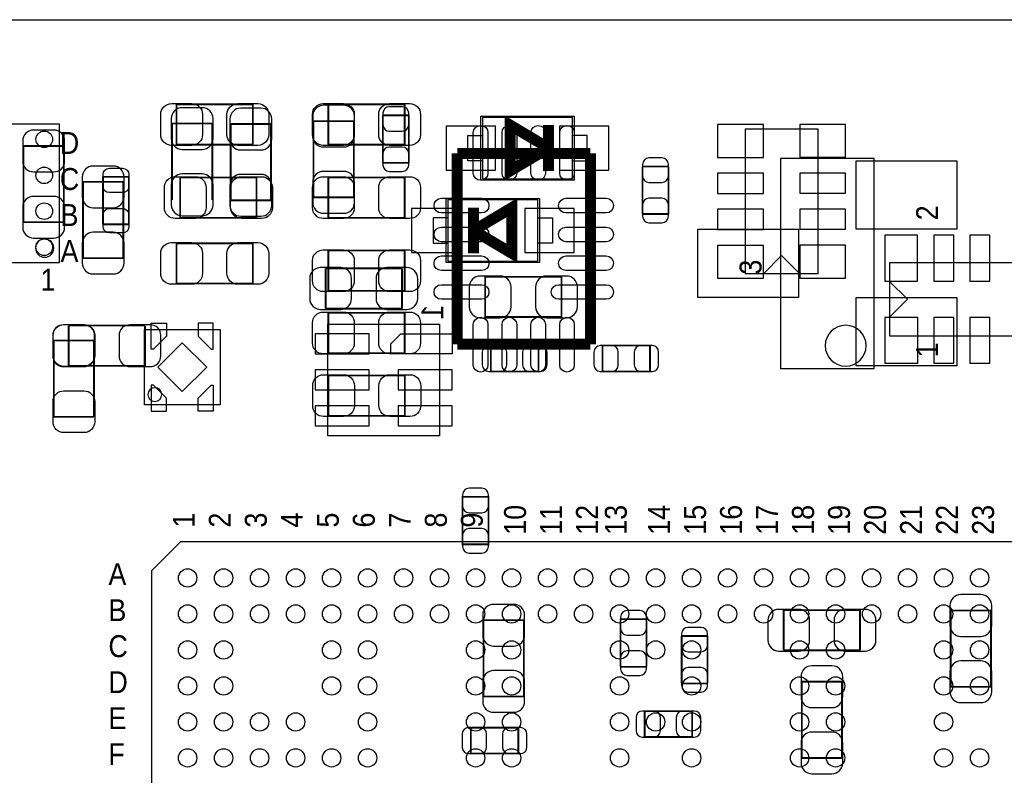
# Model space of a CAD drawing. Extents: x 7.2 to 74.8, y 33.9 to 67.
# Tile 4 of 11: x 24.7 to 38.4, y 56.5 to 67. Entities that reach past the tile are written whole.
import ezdxf
from ezdxf.enums import TextEntityAlignment as Align

# ---------------------------------------------------------------- set-up
doc = ezdxf.new("R2010")
doc.units = 0
for name, color, linetype in [('BG_OUTLINE', 3, 'CONTINUOUS'), ('PG_ASSEMBLY_BOTTOM', 43, 'CONTINUOUS'), ('PG_ASSEMBLY_TOP', 7, 'CONTINUOUS'), ('PIN_BOTTOM', 211, 'CONTINUOUS'), ('PIN_TOP', 173, 'CONTINUOUS')]:
    doc.layers.add(name, color=color, linetype=linetype)

msp = doc.modelspace()

# ---------------------------------------------------------------- linework, layer by layer
at = {"layer": 'BG_OUTLINE'}
msp.add_lwpolyline([(74.799952, 55.992776, 0.414214), (72.800972, 53.993796, 0.414214), (74.799952, 51.994816), (74.799952, 33.993836), (23.949152, 33.993836), (23.949152, 37.493956, 0.414214), (23.451312, 37.994336, 0.414214), (22.950932, 37.493956), (22.950932, 33.993836), (7.200392, 33.993836), (7.200392, 51.994816, 0.414214), (9.199372, 53.993796, 0.414214), (7.200392, 55.992776), (7.199884, 66.987928), (74.799952, 66.987928)], format="xyb", close=True, dxfattribs=at)
at = {"layer": 'PG_ASSEMBLY_BOTTOM'}
for points, const_width in [([(30.126686, 65.658746), (29.766514, 65.658746)], 0.024892), ([(29.766514, 65.658746), (29.766514, 64.998854)], 0.024892), ([(30.126686, 64.998854), (30.126686, 65.658746)], 0.024892), ([(32.069278, 64.887602), (32.069278, 65.205102), (31.535878, 64.887602), (31.535878, 65.522602), (32.069278, 65.205102), (32.069278, 65.522602)], 0.1524), ([(27.397456, 64.484758), (27.397456, 65.544954), (26.83764, 65.544954), (26.83764, 64.484758)], 0.024892), ([(28.21305, 65.538604), (27.653234, 65.538604)], 0.024892), ([(27.653234, 65.538604), (27.653234, 64.478408)], 0.024892), ([(28.21305, 64.478408), (28.21305, 65.538604)], 0.024892), ([(29.362908, 65.579498), (28.803092, 65.579498)], 0.024892), ([(28.803092, 65.579498), (28.803092, 64.519302)], 0.024892), ([(29.362908, 64.519302), (29.362908, 65.579498)], 0.024892), ([(25.335738, 65.233804), (24.775922, 65.233804)], 0.024892), ([(24.775922, 65.233804), (24.775922, 64.173608)], 0.024892), ([(25.335738, 64.173608), (25.335738, 65.233804)], 0.024892), ([(29.766514, 64.998854), (30.126686, 64.998854)], 0.024892), ([(33.372806, 64.947546), (33.372806, 64.287654)], 0.024892), ([(33.732978, 64.947546), (33.372806, 64.947546)], 0.024892), ([(33.732978, 64.287654), (33.732978, 64.947546)], 0.024892), ([(26.161746, 64.735202), (25.60193, 64.735202)], 0.024892), ([(25.60193, 64.735202), (25.60193, 63.675006)], 0.024892), ([(26.161746, 63.675006), (26.161746, 64.735202)], 0.024892), ([(27.653234, 64.478408), (28.21305, 64.478408)], 0.024892), ([(28.803092, 64.519302), (29.362908, 64.519302)], 0.024892), ([(31.0261, 64.376554), (31.0261, 64.059054), (31.5595, 64.376554), (31.5595, 63.741554), (31.0261, 64.059054), (31.0261, 63.741554)], 0.1524), ([(33.372806, 64.287654), (33.732978, 64.287654)], 0.024892), ([(24.775922, 64.173608), (25.335738, 64.173608)], 0.024892), ([(25.60193, 63.675006), (26.161746, 63.675006)], 0.024892), ([(30.03169, 63.532766), (28.971494, 63.532766)], 0.024892), ([(28.971494, 63.532766), (28.971494, 62.97295)], 0.024892), ([(30.03169, 62.97295), (30.03169, 63.532766)], 0.024892), ([(32.24784, 62.856872), (32.24784, 63.416688), (31.187644, 63.416688), (31.187644, 62.856872), (32.24784, 62.856872)], 0.024892), ([(28.971494, 62.97295), (30.03169, 62.97295)], 0.024892), ([(26.46299, 62.738508), (25.402794, 62.738508)], 0.024892), ([(25.402794, 62.738508), (25.402794, 62.178692)], 0.024892), ([(26.46299, 62.178692), (26.46299, 62.738508)], 0.024892), ([(31.267654, 62.460886), (31.267654, 62.100714), (31.927546, 62.100714), (31.927546, 62.460886), (31.267654, 62.460886)], 0.024892), ([(33.476946, 62.100714), (33.476946, 62.460886), (32.817054, 62.460886), (32.817054, 62.100714), (33.476946, 62.100714)], 0.024892), ([(25.402794, 62.178692), (26.46299, 62.178692)], 0.024892), ([(30.873192, 59.698382), (31.233364, 59.698382), (31.233364, 60.358274), (30.873192, 60.358274), (30.873192, 59.698382)], 0.024892), ([(33.428178, 58.657998), (33.068006, 58.657998)], 0.024892), ([(33.068006, 58.657998), (33.068006, 57.998106)], 0.024892), ([(33.428178, 57.998106), (33.428178, 58.657998)], 0.024892), ([(36.39439, 58.78576), (35.334194, 58.78576)], 0.024892), ([(35.334194, 58.78576), (35.334194, 58.225944)], 0.024892), ([(36.39439, 58.225944), (36.39439, 58.78576)], 0.024892), ([(38.212268, 58.779918), (37.652452, 58.779918)], 0.024892), ([(37.652452, 58.779918), (37.652452, 57.719722)], 0.024892), ([(38.212268, 57.719722), (38.212268, 58.779918)], 0.024892), ([(31.7246, 58.645298), (31.164784, 58.645298)], 0.024892), ([(31.164784, 58.645298), (31.164784, 57.585102)], 0.024892), ([(31.7246, 57.585102), (31.7246, 58.645298)], 0.024892), ([(34.276284, 58.425842), (33.916112, 58.425842)], 0.024892), ([(33.916112, 58.425842), (33.916112, 57.76595)], 0.024892), ([(34.276284, 57.76595), (34.276284, 58.425842)], 0.024892), ([(35.334194, 58.225944), (36.39439, 58.225944)], 0.024892), ([(33.068006, 57.998106), (33.428178, 57.998106)], 0.024892), ([(33.916112, 57.76595), (34.276284, 57.76595)], 0.024892), ([(35.584384, 57.79135), (35.584384, 56.731154)], 0.024892), ([(36.1442, 57.79135), (35.584384, 57.79135)], 0.024892), ([(36.1442, 56.731154), (36.1442, 57.79135)], 0.024892), ([(37.652452, 57.719722), (38.212268, 57.719722)], 0.024892), ([(31.164784, 57.585102), (31.7246, 57.585102)], 0.024892), ([(34.06267, 57.38241), (33.402778, 57.38241)], 0.024892), ([(33.402778, 57.38241), (33.402778, 57.022238)], 0.024892), ([(34.06267, 57.022238), (34.06267, 57.38241)], 0.024892), ([(31.647638, 57.152286), (30.987746, 57.152286)], 0.024892), ([(30.987746, 57.152286), (30.987746, 56.792114)], 0.024892), ([(31.647638, 56.792114), (31.647638, 57.152286)], 0.024892), ([(33.402778, 57.022238), (34.06267, 57.022238)], 0.024892), ([(30.987746, 56.792114), (31.647638, 56.792114)], 0.024892), ([(35.584384, 56.731154), (36.1442, 56.731154)], 0.024892)]:
    msp.add_lwpolyline(points, dxfattribs=dict(at, const_width=const_width))
for points in [[(32.4231, 65.6463), (32.4231, 64.7573), (31.1277, 64.7573), (31.1277, 65.6463)], [(30.6451, 63.6143), (30.6451, 64.5033), (31.9405, 64.5033), (31.9405, 63.6143)]]:
    msp.add_lwpolyline(points, close=True, dxfattribs=at)
for points in [[(31.15056, 64.77635), (32.40024, 64.77635), (32.40024, 65.62725), (31.15056, 65.62725), (31.15056, 64.77635)], [(31.15056, 65.02654), (30.94736, 65.02654), (30.94736, 65.37706), (31.15056, 65.37706)], [(32.40024, 65.02654), (32.60344, 65.02654), (32.60344, 65.37706), (32.40024, 65.37706)], [(35.813492, 63.4619), (35.813492, 65.4685), (34.797492, 65.4685), (34.797492, 63.4619), (35.813492, 63.4619)], [(31.91764, 64.48425), (30.66796, 64.48425), (30.66796, 63.63335), (31.91764, 63.63335), (31.91764, 64.48425)], [(30.66796, 64.23406), (30.46476, 64.23406), (30.46476, 63.88354), (30.66796, 63.88354)], [(31.91764, 64.23406), (32.12084, 64.23406), (32.12084, 63.88354), (31.91764, 63.88354)], [(35.305492, 63.71082), (35.051492, 63.45682)], [(35.305492, 63.71082), (35.559492, 63.45682)], [(38.810692, 63.611252), (36.804092, 63.611252)], [(36.804092, 63.611252), (36.804092, 62.595252)], [(37.053012, 63.103252), (36.799012, 63.357252)], [(37.053012, 63.103252), (36.799012, 62.849252)], [(30.552644, 62.758574), (30.552644, 61.208666), (29.002736, 61.208666), (29.002736, 62.758574), (30.552644, 62.758574)], [(36.804092, 62.595252), (38.810692, 62.595252)]]:
    msp.add_lwpolyline(points, dxfattribs=at)
at = {"layer": 'PG_ASSEMBLY_TOP'}
for points, const_width in [([(26.901394, 65.252092), (26.901394, 65.811908)], 0.024892), ([(26.901394, 65.811908), (27.96159, 65.811908)], 0.024892), ([(27.96159, 65.811908), (27.96159, 65.252092)], 0.024892), ([(29.009594, 65.811908), (30.06979, 65.811908)], 0.024892), ([(29.009594, 65.252092), (29.009594, 65.811908)], 0.024892), ([(30.06979, 65.811908), (30.06979, 65.252092)], 0.024892), ([(27.96159, 65.252092), (26.901394, 65.252092)], 0.024892), ([(30.06979, 65.252092), (29.009594, 65.252092)], 0.024892), ([(32.64916, 65.129918), (30.799024, 65.129918)], 0.1524), ([(30.799024, 65.129918), (30.799024, 62.479682)], 0.1524), ([(32.64916, 62.479682), (32.64916, 65.129918)], 0.1524), ([(25.879806, 64.145414), (25.879806, 64.805306)], 0.024892), ([(25.879806, 64.805306), (26.239978, 64.805306)], 0.024892), ([(26.239978, 64.805306), (26.239978, 64.145414)], 0.024892), ([(26.952194, 64.795908), (28.01239, 64.795908)], 0.024892), ([(26.952194, 64.236092), (26.952194, 64.795908)], 0.024892), ([(28.01239, 64.795908), (28.01239, 64.236092)], 0.024892), ([(29.009594, 64.236092), (29.009594, 64.795908)], 0.024892), ([(29.009594, 64.795908), (30.06979, 64.795908)], 0.024892), ([(30.06979, 64.795908), (30.06979, 64.236092)], 0.024892), ([(26.239978, 64.145414), (25.879806, 64.145414)], 0.024892), ([(28.01239, 64.236092), (26.952194, 64.236092)], 0.024892), ([(30.06979, 64.236092), (29.009594, 64.236092)], 0.024892), ([(26.901394, 63.881508), (27.96159, 63.881508)], 0.024892), ([(26.901394, 63.321692), (26.901394, 63.881508)], 0.024892), ([(27.96159, 63.881508), (27.96159, 63.321692)], 0.024892), ([(29.009594, 63.220092), (29.009594, 63.779908)], 0.024892), ([(29.009594, 63.779908), (30.06979, 63.779908)], 0.024892), ([(30.06979, 63.779908), (30.06979, 63.220092)], 0.024892), ([(27.96159, 63.321692), (26.901394, 63.321692)], 0.024892), ([(30.06979, 63.220092), (29.009594, 63.220092)], 0.024892), ([(29.009594, 62.9158), (30.06979, 62.9158)], 0.024892), ([(29.009594, 62.355984), (29.009594, 62.9158)], 0.024892), ([(30.06979, 62.9158), (30.06979, 62.355984)], 0.024892), ([(25.195784, 61.471302), (25.195784, 62.531498)], 0.024892), ([(25.195784, 62.531498), (25.7556, 62.531498)], 0.024892), ([(25.7556, 62.531498), (25.7556, 61.471302)], 0.024892), ([(30.799024, 62.479682), (32.64916, 62.479682)], 0.1524), ([(30.06979, 62.355984), (29.009594, 62.355984)], 0.024892), ([(29.012134, 61.484764), (29.012134, 62.04458)], 0.024892), ([(29.012134, 62.04458), (30.07233, 62.04458)], 0.024892), ([(30.07233, 62.04458), (30.07233, 61.484764)], 0.024892), ([(25.7556, 61.471302), (25.195784, 61.471302)], 0.024892), ([(30.07233, 61.484764), (29.012134, 61.484764)], 0.024892)]:
    msp.add_lwpolyline(points, dxfattribs=dict(at, const_width=const_width))
for points in [[(25.275032, 65.536572), (24.355552, 65.536572), (24.355552, 63.616332), (25.275032, 63.616332), (25.275032, 65.536572)], [(36.590478, 65.061592), (35.290506, 65.061592)], [(35.290506, 65.061592), (35.290506, 62.141608)], [(36.590478, 62.141608), (36.590478, 65.061592)], [(35.290506, 62.141608), (36.590478, 62.141608)], [(26.954988, 59.73191), (26.554938, 59.33186)], [(40.55491, 59.73191), (26.954988, 59.73191)], [(26.554938, 59.33186), (26.554938, 45.731938)]]:
    msp.add_lwpolyline(points, dxfattribs=at)
for points in [[(25.196292, 63.814452, 1), (24.942292, 63.814452, 1), (25.196292, 63.814452)], [(26.695146, 61.779404, 1), (26.503122, 61.779404, 1), (26.695146, 61.779404)]]:
    msp.add_lwpolyline(points, format="xyb", dxfattribs=at)
msp.add_lwpolyline([(27.505152, 61.635386), (26.455116, 61.635386), (26.455116, 62.685422), (27.505152, 62.685422)], close=True, dxfattribs=at)
msp.add_lwpolyline([(36.478464, 62.4586, 1), (35.91052, 62.4586, 1)], format="xyb", close=True, dxfattribs=at)
at = {"layer": 'PIN_BOTTOM'}
for points in [[(28.792932, 65.649348), (28.792932, 65.36944, 0.414846), (28.943046, 65.219326), (29.222954, 65.219326, 0.414846), (29.373068, 65.36944), (29.373068, 65.649348, 0.414846), (29.222954, 65.799462), (28.943046, 65.799462, 0.414846)], [(29.766514, 65.688718), (29.766514, 65.528698, 0.413587), (29.856684, 65.438782), (30.036516, 65.438782, 0.413587), (30.126686, 65.528698), (30.126686, 65.688718, 0.413587), (30.036516, 65.778634), (29.856684, 65.778634, 0.413587)], [(26.82748, 65.614804), (26.82748, 65.334896, 0.414846), (26.977594, 65.184782), (27.257502, 65.184782, 0.414846), (27.407616, 65.334896), (27.407616, 65.614804, 0.414846), (27.257502, 65.764918), (26.977594, 65.764918, 0.414846)], [(27.643074, 65.608454), (27.643074, 65.328546, 0.414846), (27.793188, 65.178432), (28.073096, 65.178432, 0.414846), (28.22321, 65.328546), (28.22321, 65.608454, 0.414846), (28.073096, 65.758568), (27.793188, 65.758568, 0.414846)], [(24.765762, 65.303654), (24.765762, 65.023746, 0.414846), (24.915876, 64.873632), (25.195784, 64.873632, 0.414846), (25.345898, 65.023746), (25.345898, 65.303654, 0.414846), (25.195784, 65.453768), (24.915876, 65.453768, 0.414846)], [(30.126686, 64.968882), (30.126686, 65.128902, 0.413587), (30.036516, 65.218818), (29.856684, 65.218818, 0.413587), (29.766514, 65.128902), (29.766514, 64.968882, 0.413587), (29.856684, 64.878966), (30.036516, 64.878966, 0.413587)], [(33.372806, 64.977518), (33.372806, 64.817498, 0.413587), (33.462976, 64.727582), (33.642808, 64.727582, 0.413587), (33.732978, 64.817498), (33.732978, 64.977518, 0.413587), (33.642808, 65.067434), (33.462976, 65.067434, 0.413587)], [(25.59177, 64.805052), (25.59177, 64.525144, 0.414846), (25.741884, 64.37503), (26.021792, 64.37503, 0.414846), (26.171906, 64.525144), (26.171906, 64.805052, 0.414846), (26.021792, 64.955166), (25.741884, 64.955166, 0.414846)], [(27.407616, 64.414908), (27.407616, 64.694816, 0.414846), (27.257502, 64.84493), (26.977594, 64.84493, 0.414846), (26.82748, 64.694816), (26.82748, 64.414908, 0.414846), (26.977594, 64.264794), (27.257502, 64.264794, 0.414846)], [(28.22321, 64.408558), (28.22321, 64.688466, 0.414846), (28.073096, 64.83858), (27.793188, 64.83858, 0.414846), (27.643074, 64.688466), (27.643074, 64.408558, 0.414846), (27.793188, 64.258444), (28.073096, 64.258444, 0.414846)], [(29.373068, 64.449452), (29.373068, 64.72936, 0.414846), (29.222954, 64.879474), (28.943046, 64.879474, 0.414846), (28.792932, 64.72936), (28.792932, 64.449452, 0.414846), (28.943046, 64.299338), (29.222954, 64.299338, 0.414846)], [(25.345898, 64.103758), (25.345898, 64.383666, 0.414846), (25.195784, 64.53378), (24.915876, 64.53378, 0.414846), (24.765762, 64.383666), (24.765762, 64.103758, 0.414846), (24.915876, 63.953644), (25.195784, 63.953644, 0.414846)], [(33.732978, 64.257682), (33.732978, 64.417702, 0.413587), (33.642808, 64.507618), (33.462976, 64.507618, 0.413587), (33.372806, 64.417702), (33.372806, 64.257682, 0.413587), (33.462976, 64.167766), (33.642808, 64.167766, 0.413587)], [(26.171906, 63.605156), (26.171906, 63.885064, 0.414846), (26.021792, 64.035178), (25.741884, 64.035178, 0.414846), (25.59177, 63.885064), (25.59177, 63.605156, 0.414846), (25.741884, 63.455042), (26.021792, 63.455042, 0.414846)], [(28.901644, 62.96279), (29.181552, 62.96279, 0.414846), (29.331666, 63.112904), (29.331666, 63.392812, 0.414846), (29.181552, 63.542926), (28.901644, 63.542926, 0.414846), (28.75153, 63.392812), (28.75153, 63.112904, 0.414846)], [(30.10154, 63.542926), (29.821632, 63.542926, 0.414846), (29.671518, 63.392812), (29.671518, 63.112904, 0.414846), (29.821632, 62.96279), (30.10154, 62.96279, 0.414846), (30.251654, 63.112904), (30.251654, 63.392812, 0.414846)], [(31.117794, 62.846712), (31.397702, 62.846712, 0.414846), (31.547816, 62.996826), (31.547816, 63.276734, 0.414846), (31.397702, 63.426848), (31.117794, 63.426848, 0.414846), (30.96768, 63.276734), (30.96768, 62.996826, 0.414846)], [(32.31769, 63.426848), (32.037782, 63.426848, 0.414846), (31.887668, 63.276734), (31.887668, 62.996826, 0.414846), (32.037782, 62.846712), (32.31769, 62.846712, 0.414846), (32.467804, 62.996826), (32.467804, 63.276734, 0.414846)], [(25.332944, 62.168532), (25.612852, 62.168532, 0.414846), (25.762966, 62.318646), (25.762966, 62.598554, 0.414846), (25.612852, 62.748668), (25.332944, 62.748668, 0.414846), (25.18283, 62.598554), (25.18283, 62.318646, 0.414846)], [(26.53284, 62.748668), (26.252932, 62.748668, 0.414846), (26.102818, 62.598554), (26.102818, 62.318646, 0.414846), (26.252932, 62.168532), (26.53284, 62.168532, 0.414846), (26.682954, 62.318646), (26.682954, 62.598554, 0.414846)], [(31.237682, 62.100714), (31.397702, 62.100714, 0.413587), (31.487618, 62.190884), (31.487618, 62.370716, 0.413587), (31.397702, 62.460886), (31.237682, 62.460886, 0.413587), (31.147766, 62.370716), (31.147766, 62.190884, 0.413587)], [(31.957518, 62.460886), (31.797498, 62.460886, 0.413587), (31.707582, 62.370716), (31.707582, 62.190884, 0.413587), (31.797498, 62.100714), (31.957518, 62.100714, 0.413587), (32.047434, 62.190884), (32.047434, 62.370716, 0.413587)], [(32.787082, 62.100714), (32.947102, 62.100714, 0.413587), (33.037018, 62.190884), (33.037018, 62.370716, 0.413587), (32.947102, 62.460886), (32.787082, 62.460886, 0.413587), (32.697166, 62.370716), (32.697166, 62.190884, 0.413587)], [(33.506918, 62.460886), (33.346898, 62.460886, 0.413587), (33.256982, 62.370716), (33.256982, 62.190884, 0.413587), (33.346898, 62.100714), (33.506918, 62.100714, 0.413587), (33.596834, 62.190884), (33.596834, 62.370716, 0.413587)], [(30.873192, 60.388246), (30.873192, 60.228226, 0.413587), (30.963362, 60.13831), (31.143194, 60.13831, 0.413587), (31.233364, 60.228226), (31.233364, 60.388246, 0.413587), (31.143194, 60.478162), (30.963362, 60.478162, 0.413587)], [(31.233364, 59.66841), (31.233364, 59.82843, 0.413587), (31.143194, 59.918346), (30.963362, 59.918346, 0.413587), (30.873192, 59.82843), (30.873192, 59.66841, 0.413587), (30.963362, 59.578494), (31.143194, 59.578494, 0.413587)], [(37.642292, 58.849768), (37.642292, 58.56986, 0.414846), (37.792406, 58.419746), (38.072314, 58.419746, 0.414846), (38.222428, 58.56986), (38.222428, 58.849768, 0.414846), (38.072314, 58.999882), (37.792406, 58.999882, 0.414846)], [(31.154624, 58.715148), (31.154624, 58.43524, 0.414846), (31.304738, 58.285126), (31.584646, 58.285126, 0.414846), (31.73476, 58.43524), (31.73476, 58.715148, 0.414846), (31.584646, 58.865262), (31.304738, 58.865262, 0.414846)], [(33.068006, 58.68797), (33.068006, 58.52795, 0.413587), (33.158176, 58.438034), (33.338008, 58.438034, 0.413587), (33.428178, 58.52795), (33.428178, 58.68797, 0.413587), (33.338008, 58.777886), (33.158176, 58.777886, 0.413587)], [(35.264344, 58.215784), (35.544252, 58.215784, 0.414846), (35.694366, 58.365898), (35.694366, 58.645806, 0.414846), (35.544252, 58.79592), (35.264344, 58.79592, 0.414846), (35.11423, 58.645806), (35.11423, 58.365898, 0.414846)], [(36.46424, 58.79592), (36.184332, 58.79592, 0.414846), (36.034218, 58.645806), (36.034218, 58.365898, 0.414846), (36.184332, 58.215784), (36.46424, 58.215784, 0.414846), (36.614354, 58.365898), (36.614354, 58.645806, 0.414846)], [(33.916112, 58.455814), (33.916112, 58.295794, 0.413587), (34.006282, 58.205878), (34.186114, 58.205878, 0.413587), (34.276284, 58.295794), (34.276284, 58.455814, 0.413587), (34.186114, 58.54573), (34.006282, 58.54573, 0.413587)], [(33.428178, 57.968134), (33.428178, 58.128154, 0.413587), (33.338008, 58.21807), (33.158176, 58.21807, 0.413587), (33.068006, 58.128154), (33.068006, 57.968134, 0.413587), (33.158176, 57.878218), (33.338008, 57.878218, 0.413587)], [(34.276284, 57.735978), (34.276284, 57.895998, 0.413587), (34.186114, 57.985914), (34.006282, 57.985914, 0.413587), (33.916112, 57.895998), (33.916112, 57.735978, 0.413587), (34.006282, 57.646062), (34.186114, 57.646062, 0.413587)], [(35.574224, 57.8612), (35.574224, 57.581292, 0.414846), (35.724338, 57.431178), (36.004246, 57.431178, 0.414846), (36.15436, 57.581292), (36.15436, 57.8612, 0.414846), (36.004246, 58.011314), (35.724338, 58.011314, 0.414846)], [(38.222428, 57.649872), (38.222428, 57.92978, 0.414846), (38.072314, 58.079894), (37.792406, 58.079894, 0.414846), (37.642292, 57.92978), (37.642292, 57.649872, 0.414846), (37.792406, 57.499758), (38.072314, 57.499758, 0.414846)], [(31.73476, 57.515252), (31.73476, 57.79516, 0.414846), (31.584646, 57.945274), (31.304738, 57.945274, 0.414846), (31.154624, 57.79516), (31.154624, 57.515252, 0.414846), (31.304738, 57.365138), (31.584646, 57.365138, 0.414846)], [(33.372806, 57.022238), (33.532826, 57.022238, 0.413587), (33.622742, 57.112408), (33.622742, 57.29224, 0.413587), (33.532826, 57.38241), (33.372806, 57.38241, 0.413587), (33.28289, 57.29224), (33.28289, 57.112408, 0.413587)], [(34.092642, 57.38241), (33.932622, 57.38241, 0.413587), (33.842706, 57.29224), (33.842706, 57.112408, 0.413587), (33.932622, 57.022238), (34.092642, 57.022238, 0.413587), (34.182558, 57.112408), (34.182558, 57.29224, 0.413587)], [(30.957774, 56.792114), (31.117794, 56.792114, 0.413587), (31.20771, 56.882284), (31.20771, 57.062116, 0.413587), (31.117794, 57.152286), (30.957774, 57.152286, 0.413587), (30.867858, 57.062116), (30.867858, 56.882284, 0.413587)], [(31.67761, 57.152286), (31.51759, 57.152286, 0.413587), (31.427674, 57.062116), (31.427674, 56.882284, 0.413587), (31.51759, 56.792114), (31.67761, 56.792114, 0.413587), (31.767526, 56.882284), (31.767526, 57.062116, 0.413587)], [(36.15436, 56.661304), (36.15436, 56.941212, 0.414846), (36.004246, 57.091326), (35.724338, 57.091326, 0.414846), (35.574224, 56.941212), (35.574224, 56.661304, 0.414846), (35.724338, 56.51119), (36.004246, 56.51119, 0.414846)]]:
    msp.add_lwpolyline(points, format="xyb", close=True, dxfattribs=at)
for points in [[(30.6451, 65.5066), (30.6451, 64.897), (31.3309, 64.897), (31.3309, 65.5066)], [(32.2199, 65.506854), (32.2199, 64.897254), (32.9057, 64.897254), (32.9057, 65.506854)], [(34.416492, 65.075308), (35.051492, 65.075308), (35.051492, 65.532508), (34.416492, 65.532508)], [(35.559492, 65.07607), (36.194492, 65.07607), (36.194492, 65.53327), (35.559492, 65.53327)], [(34.416492, 64.575182), (35.051492, 64.575182), (35.051492, 64.854582), (34.416492, 64.854582)], [(35.559492, 64.575944), (36.194492, 64.575944), (36.194492, 64.855344), (35.559492, 64.855344)], [(30.8483, 63.753746), (30.8483, 64.363346), (30.1625, 64.363346), (30.1625, 63.753746)], [(32.4231, 63.754), (32.4231, 64.3636), (31.7373, 64.3636), (31.7373, 63.754)], [(34.416492, 64.075056), (35.051492, 64.075056), (35.051492, 64.354456), (34.416492, 64.354456)], [(35.559492, 64.075818), (36.194492, 64.075818), (36.194492, 64.355218), (35.559492, 64.355218)], [(36.736782, 63.992252), (36.736782, 63.357252), (37.193982, 63.357252), (37.193982, 63.992252)], [(37.417248, 63.992252), (37.417248, 63.357252), (37.696648, 63.357252), (37.696648, 63.992252)], [(37.917374, 63.992252), (37.917374, 63.357252), (38.196774, 63.357252), (38.196774, 63.992252)], [(34.416492, 63.39459), (35.051492, 63.39459), (35.051492, 63.85179), (34.416492, 63.85179)], [(35.559492, 63.397892), (36.194492, 63.397892), (36.194492, 63.855092), (35.559492, 63.855092)], [(36.740084, 62.849252), (36.740084, 62.214252), (37.197284, 62.214252), (37.197284, 62.849252)], [(37.41801, 62.849252), (37.41801, 62.214252), (37.69741, 62.214252), (37.69741, 62.849252)], [(37.918136, 62.849252), (37.918136, 62.214252), (38.197536, 62.214252), (38.197536, 62.849252)], [(29.577665, 62.6237), (28.827603, 62.6237), (28.827603, 62.343792), (29.577665, 62.343792)], [(30.72765, 62.6237), (30.72765, 62.343792), (29.877766, 62.343792), (29.877766, 62.483746), (30.01772, 62.6237)], [(29.577665, 62.123574), (28.827603, 62.123574), (28.827603, 61.843666), (29.577665, 61.843666)], [(30.727777, 62.123574), (29.977715, 62.123574), (29.977715, 61.843666), (30.727777, 61.843666)], [(29.577665, 61.623448), (28.827603, 61.623448), (28.827603, 61.34354), (29.577665, 61.34354)], [(30.727777, 61.623448), (29.977715, 61.623448), (29.977715, 61.34354), (30.727777, 61.34354)]]:
    msp.add_lwpolyline(points, close=True, dxfattribs=at)
at = {"layer": 'PIN_TOP'}
for points in [[(26.831544, 65.822068), (27.111452, 65.822068, -0.414846), (27.261566, 65.671954), (27.261566, 65.392046, -0.414846), (27.111452, 65.241932), (26.831544, 65.241932, -0.414846), (26.68143, 65.392046), (26.68143, 65.671954, -0.414846)], [(28.03144, 65.241932), (27.751532, 65.241932, -0.414846), (27.601418, 65.392046), (27.601418, 65.671954, -0.414846), (27.751532, 65.822068), (28.03144, 65.822068, -0.414846), (28.181554, 65.671954), (28.181554, 65.392046, -0.414846)], [(28.939744, 65.822068), (29.219652, 65.822068, -0.414846), (29.369766, 65.671954), (29.369766, 65.392046, -0.414846), (29.219652, 65.241932), (28.939744, 65.241932, -0.414846), (28.78963, 65.392046), (28.78963, 65.671954, -0.414846)], [(30.13964, 65.241932), (29.859732, 65.241932, -0.414846), (29.709618, 65.392046), (29.709618, 65.671954, -0.414846), (29.859732, 65.822068), (30.13964, 65.822068, -0.414846), (30.289754, 65.671954), (30.289754, 65.392046, -0.414846)], [(31.225744, 65.416684), (31.225744, 64.857884, -1), (31.022544, 64.857884), (31.022544, 65.416684, -1)], [(31.625794, 65.416684), (31.625794, 64.857884, -1), (31.422594, 64.857884), (31.422594, 65.416684, -1)], [(32.02559, 65.416684), (32.02559, 64.857884, -1), (31.82239, 64.857884), (31.82239, 65.416684, -1)], [(32.42564, 65.416684), (32.42564, 64.857884, -1), (32.22244, 64.857884), (32.22244, 65.416684, -1)], [(26.239978, 64.835278), (26.239978, 64.675258, -0.413587), (26.149808, 64.585342), (25.969976, 64.585342, -0.413587), (25.879806, 64.675258), (25.879806, 64.835278, -0.413587), (25.969976, 64.925194), (26.149808, 64.925194, -0.413587)], [(26.882344, 64.806068), (27.162252, 64.806068, -0.414846), (27.312366, 64.655954), (27.312366, 64.376046, -0.414846), (27.162252, 64.225932), (26.882344, 64.225932, -0.414846), (26.73223, 64.376046), (26.73223, 64.655954, -0.414846)], [(28.08224, 64.225932), (27.802332, 64.225932, -0.414846), (27.652218, 64.376046), (27.652218, 64.655954, -0.414846), (27.802332, 64.806068), (28.08224, 64.806068, -0.414846), (28.232354, 64.655954), (28.232354, 64.376046, -0.414846)], [(28.939744, 64.806068), (29.219652, 64.806068, -0.414846), (29.369766, 64.655954), (29.369766, 64.376046, -0.414846), (29.219652, 64.225932), (28.939744, 64.225932, -0.414846), (28.78963, 64.376046), (28.78963, 64.655954, -0.414846)], [(30.13964, 64.225932), (29.859732, 64.225932, -0.414846), (29.709618, 64.376046), (29.709618, 64.655954, -0.414846), (29.859732, 64.806068), (30.13964, 64.806068, -0.414846), (30.289754, 64.655954), (30.289754, 64.376046, -0.414846)], [(30.579568, 64.506348), (31.138368, 64.506348, -1), (31.138368, 64.303148), (30.579568, 64.303148, -1)], [(32.309816, 64.506348), (32.868616, 64.506348, -1), (32.868616, 64.303148), (32.309816, 64.303148, -1)], [(25.879806, 64.115442), (25.879806, 64.275462, -0.413587), (25.969976, 64.365378), (26.149808, 64.365378, -0.413587), (26.239978, 64.275462), (26.239978, 64.115442, -0.413587), (26.149808, 64.025526), (25.969976, 64.025526, -0.413587)], [(30.579568, 64.106298), (31.138368, 64.106298, -1), (31.138368, 63.903098), (30.579568, 63.903098, -1)], [(32.309816, 64.106298), (32.868616, 64.106298, -1), (32.868616, 63.903098), (32.309816, 63.903098, -1)], [(26.831544, 63.891668), (27.111452, 63.891668, -0.414846), (27.261566, 63.741554), (27.261566, 63.461646, -0.414846), (27.111452, 63.311532), (26.831544, 63.311532, -0.414846), (26.68143, 63.461646), (26.68143, 63.741554, -0.414846)], [(28.03144, 63.311532), (27.751532, 63.311532, -0.414846), (27.601418, 63.461646), (27.601418, 63.741554, -0.414846), (27.751532, 63.891668), (28.03144, 63.891668, -0.414846), (28.181554, 63.741554), (28.181554, 63.461646, -0.414846)], [(28.939744, 63.790068), (29.219652, 63.790068, -0.414846), (29.369766, 63.639954), (29.369766, 63.360046, -0.414846), (29.219652, 63.209932), (28.939744, 63.209932, -0.414846), (28.78963, 63.360046), (28.78963, 63.639954, -0.414846)], [(30.13964, 63.209932), (29.859732, 63.209932, -0.414846), (29.709618, 63.360046), (29.709618, 63.639954, -0.414846), (29.859732, 63.790068), (30.13964, 63.790068, -0.414846), (30.289754, 63.639954), (30.289754, 63.360046, -0.414846)], [(30.579568, 63.706502), (31.138368, 63.706502, -1), (31.138368, 63.503302), (30.579568, 63.503302, -1)], [(32.309816, 63.706502), (32.868616, 63.706502, -1), (32.868616, 63.503302), (32.309816, 63.503302, -1)], [(30.579568, 63.306452), (31.138368, 63.306452, -1), (31.138368, 63.103252), (30.579568, 63.103252, -1)], [(32.208216, 63.306452), (32.868616, 63.306452, -1), (32.868616, 63.103252), (32.208216, 63.103252, -1)], [(28.939744, 62.92596), (29.219652, 62.92596, -0.414846), (29.369766, 62.775846), (29.369766, 62.495938, -0.414846), (29.219652, 62.345824), (28.939744, 62.345824, -0.414846), (28.78963, 62.495938), (28.78963, 62.775846, -0.414846)], [(30.13964, 62.345824), (29.859732, 62.345824, -0.414846), (29.709618, 62.495938), (29.709618, 62.775846, -0.414846), (29.859732, 62.92596), (30.13964, 62.92596, -0.414846), (30.289754, 62.775846), (30.289754, 62.495938, -0.414846)], [(31.225744, 62.751716), (31.225744, 62.192916, -1), (31.022544, 62.192916), (31.022544, 62.751716, -1)], [(31.625794, 62.751716), (31.625794, 62.192916, -1), (31.422594, 62.192916), (31.422594, 62.751716, -1)], [(32.02559, 62.751716), (32.02559, 62.192916, -1), (31.82239, 62.192916), (31.82239, 62.751716, -1)], [(32.42564, 62.751716), (32.42564, 62.192916, -1), (32.22244, 62.192916), (32.22244, 62.751716, -1)], [(25.76576, 62.601348), (25.76576, 62.32144, -0.414846), (25.615646, 62.171326), (25.335738, 62.171326, -0.414846), (25.185624, 62.32144), (25.185624, 62.601348, -0.414846), (25.335738, 62.751462), (25.615646, 62.751462, -0.414846)], [(28.942284, 62.05474), (29.222192, 62.05474, -0.414846), (29.372306, 61.904626), (29.372306, 61.624718, -0.414846), (29.222192, 61.474604), (28.942284, 61.474604, -0.414846), (28.79217, 61.624718), (28.79217, 61.904626, -0.414846)], [(30.14218, 61.474604), (29.862272, 61.474604, -0.414846), (29.712158, 61.624718), (29.712158, 61.904626, -0.414846), (29.862272, 62.05474), (30.14218, 62.05474, -0.414846), (30.292294, 61.904626), (30.292294, 61.624718, -0.414846)], [(25.185624, 61.401452), (25.185624, 61.68136, -0.414846), (25.335738, 61.831474), (25.615646, 61.831474, -0.414846), (25.76576, 61.68136), (25.76576, 61.401452, -0.414846), (25.615646, 61.251338), (25.335738, 61.251338, -0.414846)]]:
    msp.add_lwpolyline(points, format="xyb", close=True, dxfattribs=at)
for points in [[(37.74059, 64.07658), (36.340542, 64.07658), (36.340542, 65.02654), (37.74059, 65.02654)], [(35.540442, 63.12662), (34.140394, 63.12662), (34.140394, 64.07658), (35.540442, 64.07658)], [(37.74059, 62.17666), (36.340542, 62.17666), (36.340542, 63.12662), (37.74059, 63.12662)], [(26.580084, 62.41034), (26.550112, 62.41034), (26.550112, 62.770512), (26.759916, 62.770512), (26.759916, 62.590426)], [(27.380184, 62.41034), (27.410156, 62.41034), (27.410156, 62.770512), (27.200352, 62.770512), (27.200352, 62.590426)], [(27.319588, 62.160404), (26.980134, 61.82095), (26.64068, 62.160404), (26.980134, 62.499858)], [(26.580084, 61.910468), (26.550112, 61.910468), (26.550112, 61.550296), (26.759916, 61.550296), (26.759916, 61.730382)], [(27.380184, 61.910468), (27.410156, 61.910468), (27.410156, 61.550296), (27.200352, 61.550296), (27.200352, 61.730382)]]:
    msp.add_lwpolyline(points, close=True, dxfattribs=at)
for centre, radius in [((25.064212, 65.325752), 0.11557), ((25.064212, 64.825372), 0.11557), ((25.064212, 64.327532), 0.11557), ((25.064212, 63.827152), 0.11557), ((27.05481, 59.232038), 0.127), ((27.554936, 59.232038), 0.127), ((28.054808, 59.232038), 0.127), ((28.554934, 59.232038), 0.127), ((29.05506, 59.232038), 0.127), ((29.554932, 59.232038), 0.127), ((30.054804, 59.232038), 0.127), ((30.55493, 59.232038), 0.127), ((31.055056, 59.232038), 0.127), ((31.554928, 59.232038), 0.127), ((32.0548, 59.232038), 0.127), ((32.554926, 59.232038), 0.127), ((33.055052, 59.232038), 0.127), ((33.554924, 59.232038), 0.127), ((34.054796, 59.232038), 0.127), ((34.554922, 59.232038), 0.127), ((35.055048, 59.232038), 0.127), ((35.55492, 59.232038), 0.127), ((36.054792, 59.232038), 0.127), ((36.554918, 59.232038), 0.127), ((37.055044, 59.232038), 0.127), ((37.554916, 59.232038), 0.127), ((38.054788, 59.232038), 0.127), ((27.05481, 58.731912), 0.127), ((27.554936, 58.731912), 0.127), ((28.054808, 58.731912), 0.127), ((28.554934, 58.731912), 0.127), ((29.05506, 58.731912), 0.127), ((29.554932, 58.731912), 0.127), ((30.054804, 58.731912), 0.127), ((30.55493, 58.731912), 0.127), ((31.055056, 58.731912), 0.127), ((31.554928, 58.731912), 0.127), ((32.0548, 58.731912), 0.127), ((32.554926, 58.731912), 0.127), ((33.055052, 58.731912), 0.127), ((33.554924, 58.731912), 0.127), ((34.054796, 58.731912), 0.127), ((34.554922, 58.731912), 0.127), ((35.055048, 58.731912), 0.127), ((35.55492, 58.731912), 0.127), ((36.054792, 58.731912), 0.127), ((36.554918, 58.731912), 0.127), ((37.055044, 58.731912), 0.127), ((37.554916, 58.731912), 0.127), ((38.054788, 58.731912), 0.127), ((27.05481, 58.23204), 0.127), ((27.554936, 58.23204), 0.127), ((29.05506, 58.23204), 0.127), ((29.554932, 58.23204), 0.127), ((31.055056, 58.23204), 0.127), ((31.554928, 58.23204), 0.127), ((33.055052, 58.23204), 0.127), ((33.554924, 58.23204), 0.127), ((34.054796, 58.23204), 0.127), ((35.55492, 58.23204), 0.127), ((36.054792, 58.23204), 0.127), ((37.554916, 58.23204), 0.127), ((38.054788, 58.23204), 0.127), ((27.05481, 57.731914), 0.127), ((27.554936, 57.731914), 0.127), ((29.05506, 57.731914), 0.127), ((29.554932, 57.731914), 0.127), ((31.055056, 57.731914), 0.127), ((31.554928, 57.731914), 0.127), ((33.055052, 57.731914), 0.127), ((34.054796, 57.731914), 0.127), ((35.55492, 57.731914), 0.127), ((36.054792, 57.731914), 0.127), ((37.554916, 57.731914), 0.127), ((38.054788, 57.731914), 0.127), ((27.05481, 57.231788), 0.127), ((27.554936, 57.231788), 0.127), ((28.054808, 57.231788), 0.127), ((28.554934, 57.231788), 0.127), ((29.554932, 57.231788), 0.127), ((31.055056, 57.231788), 0.127), ((31.554928, 57.231788), 0.127), ((33.055052, 57.231788), 0.127), ((33.554924, 57.231788), 0.127), ((34.054796, 57.231788), 0.127), ((35.55492, 57.231788), 0.127), ((36.054792, 57.231788), 0.127), ((37.554916, 57.231788), 0.127), ((27.05481, 56.731916), 0.127), ((27.554936, 56.731916), 0.127), ((28.054808, 56.731916), 0.127), ((28.554934, 56.731916), 0.127), ((29.05506, 56.731916), 0.127), ((29.554932, 56.731916), 0.127), ((31.055056, 56.731916), 0.127), ((31.554928, 56.731916), 0.127), ((33.055052, 56.731916), 0.127), ((34.054796, 56.731916), 0.127), ((35.55492, 56.731916), 0.127), ((36.054792, 56.731916), 0.127), ((37.554916, 56.731916), 0.127), ((38.054788, 56.731916), 0.127)]:
    msp.add_circle(centre, radius, dxfattribs=at)

# ---------------------------------------------------------------- texts
at = {"layer": 'PG_ASSEMBLY_BOTTOM', "text_generation_flag": 2, "width": 0.916667}
msp.add_text('1', height=0.3048, rotation=90, dxfattribs=at).set_placement((30.606238, 63.029846))
at = {"layer": 'PG_ASSEMBLY_TOP', "width": 0.916667}
for s, p in [('D', (25.414732, 65.122552)), ('C', (25.414732, 64.622172)), ('B', (25.414732, 64.121792)), ('A', (25.414732, 63.621412)), ('1', (25.115012, 63.222632))]:
    msp.add_text(s, height=0.3048, dxfattribs=at).set_placement(p, align=Align.CENTER)
for s, p in [('2', (37.478462, 64.200786)), ('3', (35.026092, 63.446152)), ('1', (37.478462, 62.295532)), ('10', (31.754826, 59.831986)), ('11', (32.254952, 59.831986)), ('12', (32.754824, 59.831986)), ('13', (33.154874, 59.831986)), ('14', (33.754822, 59.831986)), ('15', (34.254948, 59.831986)), ('16', (34.75482, 59.831986)), ('17', (35.254946, 59.831986)), ('18', (35.754818, 59.831986)), ('19', (36.254944, 59.831986)), ('20', (36.754816, 59.831986)), ('21', (37.254942, 59.831986)), ('22', (37.754814, 59.831986)), ('23', (38.25494, 59.831986)), ('1', (27.154886, 59.931808)), ('2', (27.655012, 59.931808)), ('3', (28.154884, 59.931808)), ('4', (28.65501, 59.931808)), ('5', (29.154882, 59.931808)), ('6', (29.655008, 59.931808)), ('7', (30.15488, 59.931808)), ('8', (30.655006, 59.931808)), ('9', (31.154878, 59.931808))]:
    msp.add_text(s, height=0.3048, rotation=90, dxfattribs=at).set_placement(p)
for s, p in [('A', (25.95499, 59.131962)), ('B', (25.95499, 58.631836)), ('C', (25.95499, 58.131964)), ('D', (25.95499, 57.631838)), ('E', (25.95499, 57.131966)), ('F', (25.95499, 56.63184))]:
    msp.add_text(s, height=0.3048, dxfattribs=at).set_placement(p)

doc.saveas('drawing.dxf')
